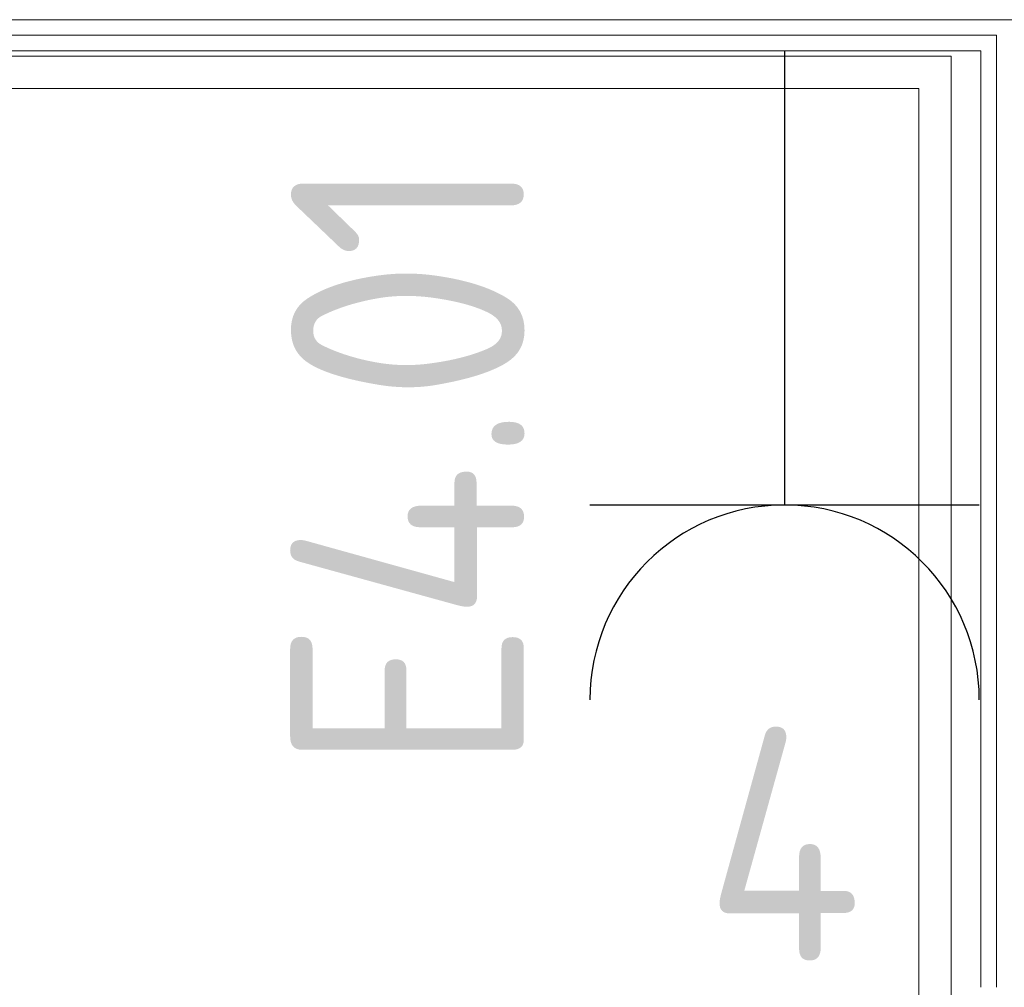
# Model space of a CAD drawing. Header units: millimetres. Extents: x -39149 to 267781, y -2340 to 58540.
# Tile 130 of 244: x 40621 to 41379, y 5428 to 6174. Entities that reach past the tile are written whole.
import ezdxf
from ezdxf.enums import TextEntityAlignment as Align

# ---------------------------------------------------------------- set-up
doc = ezdxf.new("R2010")
doc.units = ezdxf.units.MM
doc.header["$LTSCALE"] = 100
doc.header["$MEASUREMENT"] = 0
for name, color, linetype in [('22 C Binnenwanden', 7, 'Continuous'), ('22 C Binnenwanden Laagscheidingslijnen', 7, 'Continuous'), ('73 Keuken', 7, 'Continuous'), ('EL6222--_KRACHT_230', 3, 'Continuous')]:
    doc.layers.add(name, color=color, linetype=linetype)
doc.styles.add('BURO-018', font='isocp.shx', dxfattribs={"height": 180})

# ---------------------------------------------------------------- blocks, each defined once
blk = doc.blocks.new('Wall_355_7', base_point=(41411.48, 5466.07))
at = {"layer": '22 C Binnenwanden', "color": 8, "linetype": 'Continuous', "lineweight": 0}
blk.add_line((41361.48, 6149.73), (41361.48, 5428.07), dxfattribs=at)
at = {"layer": '22 C Binnenwanden Laagscheidingslijnen', "color": 8, "linetype": 'Continuous', "lineweight": 0}
for p, q in [((41361.48, 6173.73), (41373.48, 6173.73)), ((41373.48, 6173.73), (41385.48, 6173.73)), ((41361.48, 6161.73), (41373.48, 6161.73)), ((41373.48, 6161.73), (41373.48, 5440.07)), ((41373.48, 5440.07), (41373.48, 5428.07))]:
    blk.add_line(p, q, dxfattribs=at)
blk = doc.blocks.new('Wall_356_7', base_point=(37284.9, 6199.73))
at = {"layer": '22 C Binnenwanden', "color": 8, "linetype": 'Continuous', "lineweight": 0}
blk.add_line((37284.9, 6149.73), (41361.48, 6149.73), dxfattribs=at)
at = {"layer": '22 C Binnenwanden Laagscheidingslijnen', "color": 8, "linetype": 'Continuous', "lineweight": 0}
for p, q in [((39237.48, 6173.73), (41361.48, 6173.73)), ((37284.9, 6161.73), (41361.48, 6161.73))]:
    blk.add_line(p, q, dxfattribs=at)
blk = doc.blocks.new('111304')
at = {"color": 0, "linetype": 'Continuous'}
for p, q in [((-1.5, 4.5), (1.5, 4.5)), ((0, 1), (0, 4.5))]:
    blk.add_line(p, q, dxfattribs=at)
blk.add_arc((0, 6), 1.5, 180, 0, dxfattribs=at)
at = {"color": 0, "linetype": 'Continuous', "style": 'BURO-018'}
for tag, p in [('PANEL', (0, 11.5)), ('CIRCUIT', (0, 8.5)), ('SUBCIRCUIT', (4.5, 8.5))]:
    blk.add_attdef(tag, text='', height=1.8, dxfattribs=at).set_placement(p, align=Align.MIDDLE)
at = {"color": 0, "linetype": 'Continuous', "style": 'BURO-018', "flags": 1}
for tag, p in [('POWERCODE', (13, 8.5)), ('ARTICLECODE', (0, 0))]:
    blk.add_attdef(tag, text='', height=1.8, dxfattribs=at).set_placement(p, align=Align.MIDDLE)

msp = doc.modelspace()

# ---------------------------------------------------------------- linework, layer by layer
at = {"layer": '73 Keuken', "color": 8, "linetype": 'Continuous', "lineweight": 0}
for p, q in [((41338.52, 6145.7), (39938.52, 6145.7)), ((41338.52, 5395.7), (41338.52, 6145.7)), ((41313.52, 6120.7), (39963.52, 6120.7)), ((41313.52, 5395.7), (41313.52, 6120.7))]:
    msp.add_line(p, q, dxfattribs=at)

# ---------------------------------------------------------------- block references
at = {"layer": '22 C Binnenwanden', "color": 1, "lineweight": 0}
for name, p in [('Wall_355_7', (41411.48, 5466.07)), ('Wall_356_7', (37284.9, 6199.73))]:
    msp.add_blockref(name, p, dxfattribs=at)
at = {"layer": 'EL6222--_KRACHT_230', "linetype": 'Continuous'}
ref = msp.add_blockref('111304', (41210.2, 6249.73), dxfattribs=dict(at, xscale=100, yscale=100, zscale=100, rotation=180))
ref.add_attrib('CIRCUIT', '4', dxfattribs={"layer": '0', "color": 3, "linetype": 'ByBlock', "height": 180, "style": 'BURO-018'}).set_placement((41209.26, 5538.67), align=Align.MIDDLE)
ref.add_attrib('SUBCIRCUIT', 'E4.01', dxfattribs={"layer": '0', "color": 3, "linetype": 'ByBlock', "height": 180, "rotation": 90, "style": 'BURO-018'}).set_placement((40919.52, 5832.18), align=Align.MIDDLE)

doc.saveas('drawing.dxf')
